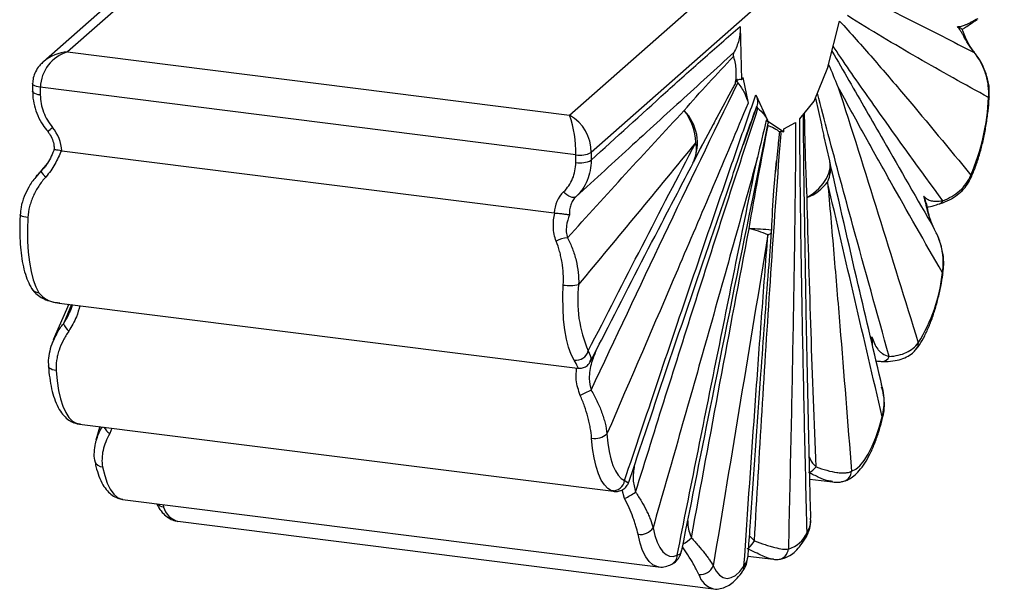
# Paper-space layout '_Dimétrica' of a CAD drawing. Header units: millimetres. Extents: x -680 to -513, y -550 to 611.
# Tile 1 of 3: x -680 to -515, y -550 to -455. Entities that reach past the tile are written whole.
import ezdxf

# ---------------------------------------------------------------- set-up
doc = ezdxf.new("R2010")
doc.units = ezdxf.units.MM

psp = doc.layouts.new('_Dimétrica')

# ---------------------------------------------------------------- linework, layer by layer
at = {"color": 7, "linetype": 'Continuous', "lineweight": 25}
for p, q in [((-588.02, -470.81), (-519.78, -410.63)), ((-515.11, -415.93), (-584.4, -477.05)), ((-635.83, -426.17), (-676.26, -461.83)), ((-544.71, -462.76), (-542.73, -455.02)), ((-559.4, -455.92), (-559.17, -464.86)), ((-672.21, -460.2), (-588.02, -470.81)), ((-676.26, -461.83), (-676.43, -461.98)), ((-546.99, -468.43), (-544.68, -462.82)), ((-544.68, -462.82), (-544.71, -462.76)), ((-678.07, -465.5), (-678.07, -466.79)), ((-559.17, -464.86), (-558.98, -464.49)), ((-558.98, -464.49), (-558.09, -468.79)), ((-586.98, -477.43), (-676.78, -466.12)), ((-676.78, -466.12), (-676.78, -467.41)), ((-556.78, -467.41), (-554.8, -471.66)), ((-549.41, -471.39), (-546.99, -468.43)), ((-556.6, -469.26), (-558.89, -475.8)), ((-554.8, -471.66), (-554.83, -471.77)), ((-554.83, -471.77), (-552.11, -473.59)), ((-552.08, -473.08), (-550.1, -472)), ((-563.94, -472.36), (-566.11, -476.45)), ((-544.39, -478.45), (-545.36, -474.22)), ((-673.18, -476.79), (-590.58, -487.2)), ((-584.4, -477.05), (-584.4, -478.34)), ((-567.2, -478.6), (-565.78, -475.8)), ((-553.08, -476.22), (-553.48, -480.25)), ((-675.63, -478.89), (-677.53, -481.17)), ((-586.98, -478.73), (-586.98, -477.43)), ((-676.68, -480.26), (-676.23, -479.69)), ((-583.3, -481.15), (-586.95, -484.49)), ((-672.02, -502.51), (-674.6, -508.47)), ((-673.61, -502.31), (-586.7, -513.26)), ((-670.76, -522.49), (-670.07, -522.57)), ((-670.19, -522.61), (-580.66, -533.89)), ((-666.79, -523.04), (-667.45, -525.34)), ((-547.72, -531.84), (-543.92, -532.32)), ((-543.91, -532.23), (-544.12, -532.2)), ((-580.66, -533.82), (-580.96, -533.8)), ((-662.98, -535.25), (-573.18, -546.57)), ((-653.7, -538.93), (-563.9, -550.25)), ((-547.6, -538.64), (-547.59, -538.48)), ((-558.1, -544.76), (-553.81, -545.3))]:
    psp.add_line(p, q, dxfattribs=at)
at = {"color": 8, "linetype": 'Continuous', "lineweight": 25}
for p, q in [((-634.89, -427.29), (-672.21, -460.2)), ((-546.78, -467.93), (-545.79, -472.4)), ((-675.87, -479.28), (-676.68, -480.26)), ((-671.55, -502.57), (-672.9, -505.79)), ((-664.8, -523.29), (-665.14, -524.21)), ((-578.78, -535.09), (-579.22, -533.65)), ((-656.2, -536.11), (-656.13, -536.53)), ((-557.83, -541.34), (-557.02, -542.2))]:
    psp.add_line(p, q, dxfattribs=at)
at = {"color": 7, "linetype": 'Continuous', "lineweight": 25, "flags": 128}
for points in [[(-520.18, -460.19), (-520.17, -460.2), (-520.15, -460.28)], [(-552.11, -473.59), (-552.3, -473.57), (-552.46, -473.56), (-552.6, -473.56), (-552.71, -473.57), (-552.79, -473.59), (-552.83, -473.62), (-552.82, -473.66)], [(-552.11, -473.59), (-552.1, -473.34), (-552.08, -473.08)], [(-586.95, -484.49), (-587.11, -484.58), (-587.32, -484.62), (-587.57, -484.59), (-587.85, -484.51), (-588.14, -484.36), (-588.45, -484.16), (-588.74, -483.92), (-589.02, -483.65)], [(-678.87, -487.97), (-678.94, -489.98), (-678.92, -491.92), (-678.81, -493.77), (-678.62, -495.48), (-678.33, -497.04), (-677.97, -498.43), (-677.54, -499.62), (-677.03, -500.59)], [(-587.23, -511.91), (-587.74, -510.93), (-588.17, -509.74), (-588.54, -508.36), (-588.82, -506.79), (-589.01, -505.08), (-589.12, -503.24), (-589.14, -501.29), (-589.07, -499.28)], [(-674.12, -513.65), (-673.96, -515.38), (-673.71, -516.97), (-673.38, -518.4), (-672.98, -519.64), (-672.51, -520.69), (-671.98, -521.52), (-671.4, -522.12), (-670.76, -522.49)], [(-540.74, -530.54), (-540.03, -530.2), (-539.32, -529.6), (-538.61, -528.74), (-537.92, -527.65), (-537.26, -526.35), (-536.64, -524.85), (-536.08, -523.19), (-535.58, -521.39)], [(-535.51, -521.64), (-535.51, -521.54), (-535.58, -521.39)], [(-670.76, -522.49), (-671.12, -522.4), (-671.17, -522.39)], [(-580.96, -533.8), (-581.6, -533.43), (-582.18, -532.83), (-582.71, -532), (-583.18, -530.96), (-583.58, -529.71), (-583.91, -528.28), (-584.16, -526.7), (-584.32, -524.97)], [(-581.75, -524.27), (-581.61, -525.8), (-581.39, -527.2), (-581.1, -528.46), (-580.75, -529.56), (-580.33, -530.48), (-579.87, -531.21), (-579.35, -531.74), (-578.79, -532.07)], [(-574.02, -540), (-573.71, -541.29), (-573.33, -542.4), (-572.89, -543.32), (-572.39, -544.03), (-571.84, -544.52), (-571.24, -544.78), (-570.62, -544.81), (-569.97, -544.61)], [(-563.93, -546.38), (-563.43, -547.29), (-562.86, -547.96), (-562.25, -548.37), (-561.59, -548.51), (-560.9, -548.38), (-560.19, -547.99), (-559.48, -547.34), (-558.77, -546.43)]]:
    psp.add_lwpolyline(points, dxfattribs=at)
at = {"color": 8, "linetype": 'Continuous', "lineweight": 25, "flags": 128}
for points in [[(-676.78, -466.12), (-677.13, -466.06), (-677.44, -465.98), (-677.7, -465.88), (-677.9, -465.77), (-678.02, -465.65), (-678.07, -465.52), (-678.07, -465.5)], [(-676.78, -467.41), (-677.13, -467.36), (-677.44, -467.28), (-677.7, -467.18), (-677.9, -467.06), (-678.02, -466.94), (-678.07, -466.81), (-678.07, -466.79)], [(-517.62, -467.72), (-517.65, -467.77), (-517.75, -467.84)], [(-548.18, -484.61), (-547.13, -483.89), (-546.22, -483.11), (-545.47, -482.28), (-544.9, -481.42), (-544.51, -480.55), (-544.31, -479.68), (-544.32, -478.84), (-544.39, -478.45)], [(-678.87, -487.97), (-679.22, -487.92), (-679.53, -487.85), (-679.79, -487.78), (-679.99, -487.71), (-680.11, -487.63), (-680.16, -487.55), (-680.17, -487.54)], [(-554.76, -490.85), (-554.54, -490.77), (-554.36, -490.69), (-554.24, -490.6), (-554.17, -490.51), (-554.15, -490.44)], [(-525.37, -497.27), (-525.39, -497.25), (-525.48, -497.22)], [(-674.12, -513.65), (-674.47, -513.59), (-674.78, -513.49), (-675.04, -513.37), (-675.24, -513.21), (-675.37, -513.04), (-675.42, -512.86), (-675.42, -512.86)], [(-666.33, -529.79), (-665.98, -531.25), (-665.56, -532.51), (-665.05, -533.55), (-664.48, -534.36), (-663.86, -534.91), (-663.19, -535.21), (-662.98, -535.25)], [(-573.18, -546.57), (-573.39, -546.53), (-574.06, -546.23), (-574.68, -545.67), (-575.25, -544.87), (-575.76, -543.83), (-576.18, -542.57), (-576.53, -541.11)]]:
    psp.add_lwpolyline(points, dxfattribs=at)
at = {"color": 7, "linetype": 'Continuous', "lineweight": 25}
for centre, radius, start, end in [((-670.38, -466.33), 6.4, 106.5345, 178.079), ((-559.44, -465.66), 0.841, 71.4235, 170.1922), ((-555.53, -466.09), 37.82, 337.0243, 357.3572), ((-576.95, -476.02), 10.15, 3.7783, 36.3753), ((-591.42, -476.95), 7.02, 359.1859, 61.0135), ((-604.81, -476.83), 17.84, 358.0736, 19.7395), ((-679.75, -477.12), 6.58, 2.8176, 40.3822), ((-586.24, -473.57), 3.94, 259.2261, 297.8883), ((-586.24, -474.86), 3.94, 259.2261, 297.8883), ((-576.18, -474.18), 10, 332.4244, 333.7865), ((-554.1, -480.83), 10, 12.9346, 13.8123), ((-669.39, -474.52), 9.28, 218.235, 225.7579), ((-551.19, -477.08), 8.12, 291.8049, 322.5625), ((-585.48, -487.32), 5.1, 133.9215, 178.5985), ((-562, -508.39), 18.98, 67.5822, 77.5658), ((-564.12, -489.67), 10, 355.5538, 357.5464), ((-588.16, -495.51), 4.13, 92.9745, 120.4867), ((-552.42, -494.51), 27.07, 327.719, 354.2738), ((-587.99, -492.96), 6.42, 260.3057, 283.4096), ((-565.39, -501.82), 21.27, 172.9331, 203.6182), ((-670.36, -504.85), 2.7, 200.1992, 233.042), ((-586.99, -509.72), 2.2, 263.7143, 343.6632), ((-535.56, -510.87), 1.23, 265.8334, 339.9113), ((-578.4, -531.65), 15.89, 112.1898, 119.4914), ((-583.75, -521.99), 3.03, 259.1652, 311.1796), ((-548.51, -528.68), 2.13, 286.8892, 329.1913), ((-580.78, -531.81), 2, 264.6792, 352.545), ((-584.92, -522.35), 14.14, 295.722, 304.2978), ((-576.12, -538.63), 2.51, 260.6184, 326.8689), ((-552.56, -539.01), 4.73, 285.2166, 337.5854), ((-549.38, -540.99), 1.21, 330.2708, 8.4849), ((-566.06, -545.59), 2.27, 262.9529, 339.7178)]:
    psp.add_arc(centre, radius, start, end, dxfattribs=at)
at = {"color": 8, "linetype": 'Continuous', "lineweight": 25}
for centre, radius, start, end in [((-671.84, -466.98), 6.79, 93.0552, 130.6111), ((-574.44, -475.48), 7.87, 336.6447, 44.0572), ((-684.06, -462.05), 14.27, 306.5581, 310.8055), ((-572.13, -476.36), 5.4, 332.9179, 10.7495), ((-549.66, -479.72), 5.42, 334.9562, 11.9506), ((-521.63, -481.08), 0.946, 335.7487, 13.4273), ((-526.34, -484.75), 0.991, 290.1336, 336.4711), ((-559, -537.22), 47.38, 84.1007, 88.6915), ((-676.87, -498.96), 1.64, 212.7065, 264.2501), ((-530.97, -509.09), 1.45, 322.773, 4.513), ((-663.53, -521.81), 2.89, 207.1168, 236.0913), ((-666.33, -528.4), 1.39, 198.4165, 269.7857), ((-542.61, -530.44), 1.87, 287.9287, 356.8663), ((-655.97, -534.87), 1.66, 221.5723, 264.2927), ((-652.78, -535.57), 3.49, 196.0095, 254.7205), ((-571.65, -537.6), 5.78, 297.451, 314.7658), ((-559.86, -540.82), 3.16, 306.6009, 334.0151), ((-571.79, -544.56), 1.82, 296.4516, 358.1758), ((-553.23, -543.42), 1.91, 274.9897, 355.6433), ((-560.12, -546.58), 1.35, 326.3492, 6.0347), ((-562.98, -546.88), 3.49, 196.0095, 254.7205)]:
    psp.add_arc(centre, radius, start, end, dxfattribs=at)
for points, knots in [([(-540.79, -449.96), (-539.83, -450.43), (-536.53, -452.02), (-529.68, -455.44), (-523.72, -458.46), (-520.15, -460.28)], [0, 0, 0, 0, 0.14167, 0.486287, 1, 1, 1, 1]), ([(-560.48, -460.29), (-561.97, -461.65), (-566.47, -465.77), (-574.1, -472.74), (-580.18, -478.3), (-583.3, -481.15)], [0, 0, 0, 0, 0.193387, 0.586081, 1, 1, 1, 1]), ([(-544.01, -460.04), (-543.06, -461.69), (-540.21, -466.64), (-534.51, -476.57), (-529.71, -484.91), (-526.85, -489.87)], [0, 0, 0, 0, 0.168778, 0.50612, 1, 1, 1, 1]), ([(-525.43, -485.15), (-529.18, -479.99), (-534.95, -472.05), (-541.01, -463.37), (-543.38, -459.88), (-543.81, -459.24)], [0, 0, 0, 0, 0.601917, 0.927633, 1, 1, 1, 1]), ([(-560.27, -465.52), (-560.39, -465.74), (-561.41, -467.64), (-562.65, -469.94), (-563.73, -471.97), (-563.94, -472.36)], [0, 0, 0, 0, 0.097757, 0.828134, 1, 1, 1, 1]), ([(-534.41, -511.29), (-536.44, -503.99), (-539.9, -491.59), (-543.89, -476.86), (-545.85, -469.42), (-546.45, -467.13)], [0, 0, 0, 0, 0.497708, 0.844687, 1, 1, 1, 1]), ([(-548.18, -484.61), (-548.22, -483.63), (-548.43, -478.91), (-548.53, -474.17), (-548.61, -470.42)], [0, 0, 0, 0, 0.208524, 1, 1, 1, 1]), ([(-557.02, -542.2), (-556.17, -527.71), (-554.88, -505.76), (-553.25, -482.92), (-552.6, -474.58), (-552.53, -473.7)], [0, 0, 0, 0, 0.634813, 0.961401, 1, 1, 1, 1]), ([(-552.82, -473.66), (-552.86, -473.99), (-552.95, -474.85), (-553.03, -475.7), (-553.08, -476.22)], [0, 0, 0, 0, 0.392878, 1, 1, 1, 1]), ([(-677.51, -481.17), (-677.5, -481.15), (-677.28, -480.81), (-676.98, -480.53), (-676.68, -480.26)], [0, 0, 0, 0, 0.0403573, 1, 1, 1, 1]), ([(-677.03, -500.59), (-676.64, -501.01), (-675.96, -501.72), (-674.64, -502.18), (-673.84, -502.25), (-673.61, -502.27)], [0, 0, 0, 0, 0.494622, 0.851336, 1, 1, 1, 1]), ([(-670.14, -502.74), (-670.32, -503.38), (-670.74, -504.89), (-671.53, -506.24), (-671.99, -507.01)], [0, 0, 0, 0, 0.419467, 1, 1, 1, 1]), ([(-672.9, -505.79), (-672.52, -505.21), (-672.12, -504.58), (-671.9, -503.91), (-671.88, -503.86)], [0, 0, 0, 0, 0.925664, 1, 1, 1, 1]), ([(-674.49, -508.52), (-674.2, -507.83), (-673.78, -506.86), (-673.09, -506.02), (-672.9, -505.79)], [0, 0, 0, 0, 0.718551, 1, 1, 1, 1]), ([(-586.69, -513.22), (-586.67, -513.23), (-586.57, -513.28), (-586.62, -512.99), (-587.01, -512.3), (-587.23, -511.91)], [0, 0, 0, 0, 0.13509, 0.500061, 1, 1, 1, 1]), ([(-584.88, -510.34), (-584.65, -510.89), (-584.31, -511.72), (-584.54, -511.96), (-584.62, -512.04)], [0, 0, 0, 0, 0.659835, 1, 1, 1, 1]), ([(-583.62, -510.39), (-583.87, -511.02), (-584.43, -512.42), (-584.87, -514.73), (-584.54, -516.29), (-584.4, -516.94)], [0, 0, 0, 0, 0.317962, 0.718594, 1, 1, 1, 1]), ([(-586.23, -517.82), (-586.52, -516.95), (-587.02, -515.44), (-586.89, -513.89), (-586.83, -513.24)], [0, 0, 0, 0, 0.580533, 1, 1, 1, 1]), ([(-535.58, -521.39), (-535.37, -520.35), (-535.04, -518.71), (-535.51, -517.04), (-535.68, -516.43)], [0, 0, 0, 0, 0.6329737, 1, 1, 1, 1]), ([(-667.38, -525.36), (-667.15, -524.64), (-666.91, -523.87), (-666.42, -523.14), (-666.39, -523.09)], [0, 0, 0, 0, 0.931021, 1, 1, 1, 1]), ([(-547.81, -528.11), (-547.77, -528.23), (-547.59, -528.88), (-547.09, -529.37), (-546.68, -529.77)], [0, 0, 0, 0, 0.186883, 1, 1, 1, 1]), ([(-577.16, -529.61), (-577.28, -530.39), (-577.52, -531.87), (-577.14, -533.33), (-576.95, -534.03)], [0, 0, 0, 0, 0.521585, 1, 1, 1, 1]), ([(-544.12, -532.2), (-544.32, -532.19), (-544.9, -532.15), (-546.21, -531.6), (-547.33, -531.02), (-547.89, -530.72)], [0, 0, 0, 0, 0.2056621, 0.5968617, 1, 1, 1, 1]), ([(-578.79, -532.07), (-578.49, -532.27), (-578.09, -532.54), (-578.17, -532.35), (-578.19, -532.31)], [0, 0, 0, 0, 0.745322, 1, 1, 1, 1]), ([(-568.2, -538.82), (-568.2, -538.99), (-568.25, -539.99), (-567.88, -540.93), (-567.58, -541.7)], [0, 0, 0, 0, 0.167068, 1, 1, 1, 1]), ([(-566.33, -547.84), (-566.62, -547.28), (-567.11, -546.3), (-568.11, -544.65), (-568.77, -543.65), (-569.07, -543.19)], [0, 0, 0, 0, 0.4323482, 0.7421887, 1, 1, 1, 1]), ([(-569.97, -544.61), (-569.61, -544.49), (-569.19, -544.35), (-569.25, -543.88), (-569.26, -543.82)], [0, 0, 0, 0, 0.876093, 1, 1, 1, 1]), ([(-558.77, -546.43), (-558.57, -546.13), (-558.18, -545.54), (-558.1, -544.79), (-558.06, -544.44)], [0, 0, 0, 0, 0.525657, 1, 1, 1, 1]), ([(-553.81, -545.29), (-553.85, -545.28), (-554.31, -545.26), (-555.67, -544.77), (-557.33, -543.93), (-558.22, -543.48)], [0, 0, 0, 0, 0.048591, 0.490797, 1, 1, 1, 1])]:
    psp.add_open_spline(points, degree=3, knots=knots, dxfattribs=at)
at = {"color": 7, "linetype": 'Continuous', "lineweight": 25}
for points, knots in [([(-517.75, -467.84), (-521.71, -465.66), (-525.67, -463.45), (-531.6, -460.04), (-533.57, -458.89), (-537.5, -456.54), (-539.47, -455.34), (-541.42, -454.09)], [0, 0, 0, 0, 0.5, 0.5, 0.75, 0.75, 1, 1, 1, 1]), ([(-542.73, -455.02), (-541.8, -456.03), (-540.87, -457.05), (-539.02, -459.13), (-538.09, -460.19), (-535.33, -463.36), (-533.49, -465.52), (-528, -472.02), (-524.35, -476.43), (-520.71, -480.86)], [0, 0, 0, 0, 0.125, 0.125, 0.25, 0.25, 0.5, 0.5, 1, 1, 1, 1]), ([(-522.96, -455.95), (-522.75, -455.95), (-522.54, -455.92), (-522.08, -455.81), (-521.83, -455.72), (-521.43, -455.55), (-521.29, -455.48), (-520.99, -455.33), (-520.83, -455.25), (-520.31, -454.98), (-519.93, -454.78), (-519.47, -454.56)], [0, 0, 0, 0, 0.25, 0.25, 0.5, 0.5, 0.625, 0.625, 0.75, 0.75, 1, 1, 1, 1]), ([(-522.19, -456.42), (-522.01, -456.3), (-521.55, -456.01), (-520.75, -455.45), (-520.09, -455), (-519.7, -454.8), (-519.67, -454.78)], [0, 0, 0, 0, 0.256391, 0.658249, 0.978629, 1, 1, 1, 1]), ([(-584.4, -478.34), (-580.23, -474.53), (-576.07, -470.74), (-569.82, -465.11), (-567.73, -463.25), (-563.56, -459.56), (-561.48, -457.72), (-559.4, -455.92)], [0, 0, 0, 0, 0.5, 0.5, 0.75, 0.75, 1, 1, 1, 1]), ([(-559.4, -455.92), (-559.38, -456.71), (-559.46, -457.48), (-559.73, -458.57), (-559.85, -458.94), (-560.13, -459.63), (-560.29, -459.96), (-560.48, -460.29)], [0, 0, 0, 0, 0.5, 0.5, 0.75, 0.75, 1, 1, 1, 1]), ([(-520.15, -460.28), (-520.37, -460.02), (-520.56, -459.77), (-520.9, -459.28), (-521.05, -459.04), (-521.46, -458.36), (-521.68, -457.96), (-521.98, -457.41), (-522.08, -457.24), (-522.26, -456.93), (-522.35, -456.78), (-522.61, -456.37), (-522.78, -456.14), (-522.96, -455.95)], [0, 0, 0, 0, 0.125, 0.125, 0.25, 0.25, 0.5, 0.5, 0.625, 0.625, 0.75, 0.75, 1, 1, 1, 1]), ([(-522.24, -456.38), (-522.26, -456.34), (-522.31, -456.26), (-522.69, -456.08), (-522.92, -455.97), (-522.96, -455.95), (-522.96, -455.95)], [0, 0, 0, 0, 0.347575, 0.873311, 0.996323, 1, 1, 1, 1]), ([(-520.17, -460.18), (-520.35, -459.95), (-520.78, -459.4), (-521.28, -458.47), (-521.76, -457.44), (-522.03, -456.72), (-522.18, -456.38), (-522.19, -456.36)], [0, 0, 0, 0, 0.163285, 0.395032, 0.664918, 0.979707, 1, 1, 1, 1]), ([(-560.48, -460.29), (-560.54, -460.38), (-560.57, -460.5), (-560.59, -460.73), (-560.58, -460.86), (-560.54, -460.98)], [0, 0, 0, 0, 0.5, 0.5, 1, 1, 1, 1]), ([(-517.65, -467.72), (-517.63, -467.27), (-517.59, -466.26), (-517.87, -464.68), (-518.43, -463.03), (-519.2, -461.5), (-519.88, -460.62), (-520.2, -460.2)], [0, 0, 0, 0, 0.164474, 0.370195, 0.585068, 0.807396, 1, 1, 1, 1]), ([(-517.75, -467.84), (-517.69, -467.15), (-517.71, -466.48), (-517.84, -465.48), (-517.9, -465.14), (-518.05, -464.48), (-518.14, -464.15), (-518.45, -463.19), (-518.72, -462.57), (-519.36, -461.38), (-519.73, -460.81), (-520.15, -460.28)], [0, 0, 0, 0, 0.25, 0.25, 0.375, 0.375, 0.5, 0.5, 0.75, 0.75, 1, 1, 1, 1]), ([(-676.39, -461.98), (-676.58, -462.16), (-677.06, -462.59), (-677.6, -463.47), (-678, -464.49), (-678.05, -465.18), (-678.07, -465.5)], [0, 0, 0, 0, 0.189936, 0.481532, 0.758781, 1, 1, 1, 1]), ([(-560.54, -460.98), (-560.31, -461.74), (-560.17, -462.51), (-560.1, -463.65), (-560.1, -464.03), (-560.15, -464.79), (-560.2, -465.16), (-560.27, -465.52)], [0, 0, 0, 0, 0.5, 0.5, 0.75, 0.75, 1, 1, 1, 1]), ([(-584.4, -516.94), (-580.36, -508.3), (-576.3, -499.68), (-568.1, -482.49), (-563.97, -473.92), (-559.77, -465.4)], [0, 0, 0, 0, 0.5, 0.5, 1, 1, 1, 1]), ([(-559.77, -465.4), (-559.78, -465.39), (-559.86, -465.3), (-559.95, -465.1), (-559.97, -464.87), (-559.9, -464.77), (-559.88, -464.75)], [0, 0, 0, 0, 0.036171, 0.446525, 0.856879, 1, 1, 1, 1]), ([(-559.77, -465.4), (-559.33, -465.95), (-558.98, -466.51), (-558.41, -467.64), (-558.21, -468.22), (-558.09, -468.79)], [0, 0, 0, 0, 0.5, 0.5, 1, 1, 1, 1]), ([(-678.04, -466.79), (-678.04, -467.04), (-678.07, -467.85), (-677.8, -469.24), (-677.24, -470.89), (-676.48, -472.34), (-675.83, -473.15), (-675.54, -473.49)], [0, 0, 0, 0, 0.104195, 0.340582, 0.580257, 0.818567, 1, 1, 1, 1]), ([(-543, -465.99), (-540.73, -473.09), (-538.48, -480.24), (-534, -494.58), (-531.76, -501.77), (-529.53, -508.97)], [0, 0, 0, 0, 0.5, 0.5, 1, 1, 1, 1]), ([(-525.48, -497.22), (-528.43, -492.1), (-531.36, -486.96), (-535.75, -479.18), (-537.21, -476.57), (-540.12, -471.32), (-541.56, -468.68), (-543, -465.99)], [0, 0, 0, 0, 0.5, 0.5, 0.75, 0.75, 1, 1, 1, 1]), ([(-676.78, -467.41), (-676.78, -467.89), (-676.73, -468.38), (-676.56, -469.33), (-676.43, -469.8), (-676.07, -470.74), (-675.64, -471.64), (-675.06, -472.46), (-674.74, -472.85)], [0, 0, 0, 0, 0.25, 0.25, 0.5, 0.5, 0.75, 1, 1, 1, 1]), ([(-558.09, -468.79), (-560.04, -473.49), (-562, -478.15), (-565.94, -487.44), (-567.91, -492.06), (-573.83, -505.91), (-577.79, -515.1), (-581.75, -524.27)], [0, 0, 0, 0, 0.25, 0.25, 0.5, 0.5, 1, 1, 1, 1]), ([(-578.79, -532.07), (-575.15, -521.22), (-571.51, -510.38), (-566.01, -494.19), (-564.18, -488.8), (-561.41, -480.75), (-560.49, -478.07), (-558.64, -472.73), (-557.71, -470.06), (-556.78, -467.41)], [0, 0, 0, 0, 0.5, 0.5, 0.75, 0.75, 0.875, 0.875, 1, 1, 1, 1]), ([(-556.78, -467.41), (-556.62, -467.74), (-556.53, -468.06), (-556.49, -468.53), (-556.49, -468.68), (-556.52, -468.97), (-556.55, -469.12), (-556.6, -469.26)], [0, 0, 0, 0, 0.5, 0.5, 0.75, 0.75, 1, 1, 1, 1]), ([(-520.77, -481.47), (-520.64, -481.17), (-520.25, -480.32), (-519.67, -478.74), (-519.05, -476.72), (-518.54, -474.58), (-518.12, -472.36), (-517.82, -470.15), (-517.68, -468.6), (-517.63, -467.81), (-517.62, -467.72)], [0, 0, 0, 0, 0.0800972, 0.2348226, 0.3877139, 0.5392628, 0.6900307, 0.8404234, 0.9829, 1, 1, 1, 1]), ([(-588.37, -491.39), (-585.13, -487.8), (-581.88, -484.22), (-575.35, -477.09), (-572.08, -473.54), (-568.78, -470.01)], [0, 0, 0, 0, 0.5, 0.5, 1, 1, 1, 1]), ([(-578.08, -532.35), (-576.62, -527.99), (-572.48, -515.64), (-566.85, -498.97), (-561.46, -483.27), (-558.47, -474.5), (-556.94, -470.18), (-556.62, -469.26)], [0, 0, 0, 0, 0.205962, 0.582866, 0.789706, 0.955203, 1, 1, 1, 1]), ([(-576.95, -534.03), (-573.6, -523.27), (-570.22, -512.51), (-565.1, -496.4), (-563.38, -491.04), (-559.92, -480.33), (-558.18, -474.98), (-556.42, -469.64)], [0, 0, 0, 0, 0.5, 0.5, 0.75, 0.75, 1, 1, 1, 1]), ([(-556.6, -469.26), (-556.62, -469.32), (-556.61, -469.38), (-556.55, -469.51), (-556.49, -469.58), (-556.42, -469.64)], [0, 0, 0, 0, 0.5, 0.5, 1, 1, 1, 1]), ([(-556.42, -469.64), (-556.04, -469.98), (-555.71, -470.32), (-555.31, -470.82), (-555.19, -470.99), (-554.97, -471.33), (-554.88, -471.49), (-554.8, -471.66)], [0, 0, 0, 0, 0.5, 0.5, 0.75, 0.75, 1, 1, 1, 1]), ([(-547.56, -538.42), (-547.67, -534.14), (-547.94, -522.87), (-548.31, -505.48), (-548.58, -488.63), (-548.76, -477.35), (-548.77, -472.12), (-548.77, -470.62)], [0, 0, 0, 0, 0.190246, 0.501943, 0.771913, 0.934184, 1, 1, 1, 1]), ([(-569.2, -543.83), (-567.49, -535.29), (-563.58, -515.78), (-558.76, -491.88), (-555.62, -476.56), (-554.71, -472.16)], [0, 0, 0, 0, 0.357134, 0.815479, 1, 1, 1, 1]), ([(-555.03, -471.64), (-554.83, -471.82), (-554.62, -472.01), (-554.72, -472.15), (-554.73, -472.16)], [0, 0, 0, 0, 0.958608, 1, 1, 1, 1]), ([(-550.1, -472), (-550.11, -474.95), (-550.13, -477.91), (-550.19, -483.84), (-550.23, -486.81), (-550.35, -495.74), (-550.45, -501.7), (-550.67, -513.64), (-550.79, -519.62), (-551.05, -531.59), (-551.18, -537.57), (-551.32, -543.57)], [0, 0, 0, 0, 0.125, 0.125, 0.25, 0.25, 0.5, 0.5, 0.75, 0.75, 1, 1, 1, 1]), ([(-548.19, -540.81), (-548.33, -535.06), (-548.46, -529.31), (-548.72, -517.79), (-548.84, -512.03), (-549.06, -500.47), (-549.16, -494.69), (-549.28, -485.98), (-549.32, -483.07), (-549.38, -477.25), (-549.4, -474.33), (-549.41, -471.39)], [0, 0, 0, 0, 0.25, 0.25, 0.5, 0.5, 0.75, 0.75, 0.875, 0.875, 1, 1, 1, 1]), ([(-675.56, -473.51), (-675.46, -473.65), (-675.12, -474.07), (-674.71, -474.89), (-674.46, -475.83), (-674.48, -476.38), (-674.49, -476.61)], [0, 0, 0, 0, 0.146015, 0.460598, 0.775857, 1, 1, 1, 1]), ([(-554.71, -472.53), (-554.18, -472.74), (-553.75, -472.94), (-553.27, -473.22), (-553.14, -473.32), (-552.94, -473.49), (-552.87, -473.58), (-552.82, -473.66)], [0, 0, 0, 0, 0.5, 0.5, 0.75, 0.75, 1, 1, 1, 1]), ([(-545.79, -472.4), (-545.79, -472.41), (-545.65, -473.01), (-545.51, -473.62), (-545.38, -474.22)], [0, 0, 0, 0, 0.015795, 1, 1, 1, 1]), ([(-566.82, -475.36), (-570.1, -479.38), (-573.38, -483.37), (-579.94, -491.31), (-583.22, -495.26), (-586.5, -499.2)], [0, 0, 0, 0, 0.5, 0.5, 1, 1, 1, 1]), ([(-584.88, -510.34), (-581.88, -504.47), (-578.87, -498.62), (-572.85, -486.95), (-569.84, -481.13), (-566.82, -475.36)], [0, 0, 0, 0, 0.5, 0.5, 1, 1, 1, 1]), ([(-674.48, -476.6), (-674.54, -476.76), (-674.75, -477.3), (-675.21, -478.24), (-675.77, -479.21), (-676.2, -479.71), (-676.35, -479.88)], [0, 0, 0, 0, 0.147135, 0.516566, 0.830446, 1, 1, 1, 1]), ([(-673.27, -476.78), (-673.58, -477.52), (-673.92, -478.27), (-674.78, -479.78), (-675.27, -480.51), (-675.87, -481.17)], [0, 0, 0, 0, 0.5, 0.5, 1, 1, 1, 1]), ([(-673.27, -476.78), (-673.45, -476.75), (-673.81, -476.68), (-674.2, -476.62), (-674.44, -476.59), (-674.45, -476.61), (-674.45, -476.61)], [0, 0, 0, 0, 0.254452, 0.508683, 0.769893, 1, 1, 1, 1]), ([(-589.02, -483.65), (-588.7, -483.34), (-588.4, -483), (-587.9, -482.26), (-587.68, -481.87), (-587.33, -481.02), (-587.07, -480.14), (-586.98, -479.21), (-586.98, -478.73)], [0, 0, 0, 0, 0.25, 0.25, 0.5, 0.5, 0.75, 1, 1, 1, 1]), ([(-584.4, -478.34), (-584.4, -478.94), (-584.51, -480.1), (-584.84, -481.2), (-585.28, -482.26), (-585.55, -482.76), (-586.02, -483.44), (-586.19, -483.67), (-586.55, -484.09), (-586.75, -484.29), (-586.95, -484.49)], [0, 0, 0, 0, 0.25, 0.5, 0.5, 0.75, 0.75, 0.875, 0.875, 1, 1, 1, 1]), ([(-584.5, -512.1), (-583.52, -510.19), (-579.55, -502.41), (-573.82, -491.29), (-569.06, -482.18), (-567.31, -478.82)], [0, 0, 0, 0, 0.171134, 0.695099, 1, 1, 1, 1]), ([(-556.51, -477.91), (-557.94, -483.12), (-559.39, -488.32), (-562.3, -498.69), (-563.75, -503.87), (-568.14, -519.38), (-571.08, -529.7), (-574.02, -540)], [0, 0, 0, 0, 0.25, 0.25, 0.5, 0.5, 1, 1, 1, 1]), ([(-569.97, -544.61), (-567.74, -533.48), (-565.51, -522.36), (-561.02, -500.12), (-558.78, -489), (-556.51, -477.91)], [0, 0, 0, 0, 0.5, 0.5, 1, 1, 1, 1]), ([(-554.11, -490.1), (-554.02, -487.88), (-553.85, -483.99), (-553.48, -480.11), (-553.32, -478.45)], [0, 0, 0, 0, 0.571131, 1, 1, 1, 1]), ([(-535.57, -516.4), (-536.92, -510.69), (-539.88, -498.16), (-542.78, -485.51), (-544.36, -478.62)], [0, 0, 0, 0, 0.455667, 1, 1, 1, 1]), ([(-677.51, -481.16), (-677.52, -481.18), (-678.01, -481.68), (-678.7, -482.79), (-679.54, -484.47), (-680.03, -486.06), (-680.11, -487.11), (-680.14, -487.54)], [0, 0, 0, 0, 0.0102006, 0.2974061, 0.5466181, 0.8149107, 1, 1, 1, 1]), ([(-675.87, -481.17), (-676.3, -481.64), (-676.69, -482.15), (-677.39, -483.21), (-677.69, -483.76), (-678.08, -484.63), (-678.2, -484.93), (-678.41, -485.52), (-678.5, -485.82), (-678.73, -486.73), (-678.83, -487.34), (-678.87, -487.97)], [0, 0, 0, 0, 0.25, 0.25, 0.5, 0.5, 0.625, 0.625, 0.75, 0.75, 1, 1, 1, 1]), ([(-544.75, -482.01), (-544.38, -486.02), (-544.04, -490.04), (-543.35, -498.1), (-543.01, -502.14), (-542.02, -514.29), (-541.37, -522.41), (-540.74, -530.54)], [0, 0, 0, 0, 0.25, 0.25, 0.5, 0.5, 1, 1, 1, 1]), ([(-535.58, -521.39), (-537.12, -514.85), (-538.65, -508.3), (-541.71, -495.18), (-543.23, -488.61), (-544.75, -482.01)], [0, 0, 0, 0, 0.5, 0.5, 1, 1, 1, 1]), ([(-526.02, -485.68), (-525.96, -485.66), (-525.36, -485.51), (-524.32, -485.05), (-523, -484.25), (-521.92, -483.25), (-521.17, -482.32), (-520.89, -481.66), (-520.8, -481.45)], [0, 0, 0, 0, 0.026882, 0.267694, 0.491673, 0.701298, 0.901749, 1, 1, 1, 1]), ([(-525.43, -485.15), (-524.9, -484.94), (-524.4, -484.71), (-523.46, -484.15), (-523.02, -483.83), (-522.2, -483.12), (-521.83, -482.71), (-521.19, -481.84), (-520.92, -481.37), (-520.71, -480.86)], [0, 0, 0, 0, 0.25, 0.25, 0.5, 0.5, 0.75, 0.75, 1, 1, 1, 1]), ([(-586.95, -484.49), (-587.15, -484.67), (-587.32, -484.88), (-587.61, -485.34), (-587.73, -485.59), (-587.92, -486.11), (-587.98, -486.38), (-588.04, -486.95), (-588.04, -487.24), (-588.01, -487.53)], [0, 0, 0, 0, 0.25, 0.25, 0.5, 0.5, 0.75, 0.75, 1, 1, 1, 1]), ([(-546.68, -529.77), (-546.98, -522.25), (-547.26, -514.73), (-547.76, -499.68), (-547.99, -492.15), (-548.18, -484.61)], [0, 0, 0, 0, 0.5, 0.5, 1, 1, 1, 1]), ([(-528.59, -484.43), (-528.41, -484.6), (-528.23, -484.75), (-527.82, -484.99), (-527.61, -485.08), (-527.12, -485.21), (-526.85, -485.24), (-526.22, -485.24), (-525.86, -485.2), (-525.43, -485.15)], [0, 0, 0, 0, 0.25, 0.25, 0.5, 0.5, 0.75, 0.75, 1, 1, 1, 1]), ([(-526.85, -489.87), (-527.14, -489.34), (-527.35, -488.82), (-527.62, -488.06), (-527.7, -487.81), (-527.84, -487.33), (-527.91, -487.09), (-528.09, -486.41), (-528.19, -485.98), (-528.39, -485.16), (-528.49, -484.78), (-528.59, -484.43)], [0, 0, 0, 0, 0.25, 0.25, 0.375, 0.375, 0.5, 0.5, 0.75, 0.75, 1, 1, 1, 1]), ([(-528.2, -485.54), (-528.26, -485.27), (-528.34, -484.91), (-528.53, -484.53), (-528.58, -484.44), (-528.58, -484.43), (-528.59, -484.43)], [0, 0, 0, 0, 0.755426, 0.980486, 0.995218, 1, 1, 1, 1]), ([(-526.97, -489.59), (-527.06, -489.41), (-527.35, -488.86), (-527.66, -487.83), (-527.95, -486.64), (-528.08, -485.89), (-528.14, -485.53)], [0, 0, 0, 0, 0.123886, 0.396093, 0.71303, 1, 1, 1, 1]), ([(-528.01, -486.23), (-527.95, -486.22), (-527.46, -486.15), (-526.86, -485.94), (-526.16, -485.73), (-526, -485.68)], [0, 0, 0, 0, 0.094122, 0.791403, 1, 1, 1, 1]), ([(-680.17, -487.54), (-680.18, -487.93), (-680.24, -489.06), (-680.24, -490.89), (-680.13, -492.96), (-679.9, -494.9), (-679.54, -496.69), (-679.05, -498.26), (-678.59, -499.27), (-678.3, -499.76), (-678.25, -499.85)], [0, 0, 0, 0, 0.07669, 0.222825, 0.369685, 0.517769, 0.667801, 0.82087, 0.969203, 1, 1, 1, 1]), ([(-590.25, -491.96), (-590.56, -491.18), (-590.71, -490.37), (-590.76, -488.75), (-590.66, -487.96), (-590.49, -487.21)], [0, 0, 0, 0, 0.5, 0.5, 1, 1, 1, 1]), ([(-590.49, -487.21), (-590.37, -487.22), (-590.24, -487.23), (-589.99, -487.25), (-589.86, -487.26), (-589.48, -487.3), (-589.23, -487.33), (-588.79, -487.39), (-588.59, -487.42), (-588.26, -487.47), (-588.12, -487.5), (-588.01, -487.53)], [0, 0, 0, 0, 0.125, 0.125, 0.25, 0.25, 0.5, 0.5, 0.75, 0.75, 1, 1, 1, 1]), ([(-588.01, -487.53), (-588.26, -488.1), (-588.45, -488.72), (-588.57, -489.7), (-588.59, -490.04), (-588.54, -490.72), (-588.48, -491.06), (-588.37, -491.39)], [0, 0, 0, 0, 0.5, 0.5, 0.75, 0.75, 1, 1, 1, 1]), ([(-558.05, -544.44), (-557.94, -542.9), (-557.26, -532.84), (-556.12, -516.95), (-554.93, -500.49), (-554.3, -492.55), (-554.14, -490.44)], [0, 0, 0, 0, 0.0857637, 0.5598778, 0.8827333, 1, 1, 1, 1]), ([(-525.48, -497.22), (-525.38, -496.59), (-525.33, -495.96), (-525.35, -495.01), (-525.37, -494.7), (-525.44, -494.07), (-525.49, -493.75), (-525.67, -492.81), (-525.85, -492.2), (-526.28, -491.01), (-526.55, -490.43), (-526.85, -489.87)], [0, 0, 0, 0, 0.25, 0.25, 0.375, 0.375, 0.5, 0.5, 0.75, 0.75, 1, 1, 1, 1]), ([(-589.07, -499.28), (-589.03, -498.66), (-589.04, -498.02), (-589.11, -496.75), (-589.18, -496.13), (-589.34, -495.19), (-589.39, -494.88), (-589.53, -494.27), (-589.6, -493.97), (-589.84, -493.08), (-590.03, -492.51), (-590.25, -491.96)], [0, 0, 0, 0, 0.25, 0.25, 0.5, 0.5, 0.625, 0.625, 0.75, 0.75, 1, 1, 1, 1]), ([(-588.37, -491.39), (-588.06, -491.97), (-587.78, -492.57), (-587.42, -493.51), (-587.31, -493.83), (-587.1, -494.48), (-587.01, -494.82), (-586.77, -495.82), (-586.65, -496.49), (-586.5, -497.84), (-586.47, -498.53), (-586.5, -499.2)], [0, 0, 0, 0, 0.25, 0.25, 0.375, 0.375, 0.5, 0.5, 0.75, 0.75, 1, 1, 1, 1]), ([(-554.76, -490.85), (-556.28, -500.11), (-557.8, -509.36), (-560.86, -527.87), (-562.39, -537.13), (-563.93, -546.38)], [0, 0, 0, 0, 0.5, 0.5, 1, 1, 1, 1]), ([(-558.77, -546.43), (-558.14, -537.18), (-557.49, -527.92), (-556.5, -514.03), (-556.16, -509.39), (-555.47, -500.12), (-555.12, -495.49), (-554.76, -490.85)], [0, 0, 0, 0, 0.5, 0.5, 0.75, 0.75, 1, 1, 1, 1]), ([(-525.4, -497.27), (-525.34, -496.8), (-525.21, -495.77), (-525.35, -494.12), (-525.76, -492.37), (-526.18, -491.14), (-526.51, -490.55), (-526.53, -490.51)], [0, 0, 0, 0, 0.200771, 0.448314, 0.70729, 0.977818, 1, 1, 1, 1]), ([(-529.82, -509.97), (-529.66, -509.75), (-529.18, -509.1), (-528.45, -507.84), (-527.67, -506.13), (-526.97, -504.24), (-526.36, -502.2), (-525.86, -500.09), (-525.55, -498.43), (-525.41, -497.5), (-525.37, -497.27)], [0, 0, 0, 0, 0.077995, 0.231481, 0.382189, 0.530001, 0.675815, 0.820385, 0.956474, 1, 1, 1, 1]), ([(-678.22, -499.83), (-678.16, -499.93), (-677.94, -500.36), (-677.32, -500.93), (-676.4, -501.55), (-675.23, -502), (-674.25, -502.25), (-673.63, -502.29), (-673.5, -502.3)], [0, 0, 0, 0, 0.064177, 0.253645, 0.456626, 0.681605, 0.933319, 1, 1, 1, 1]), ([(-671.42, -502.58), (-671.55, -503.02), (-671.68, -503.48), (-671.89, -503.91), (-671.9, -503.93)], [0, 0, 0, 0, 0.956662, 1, 1, 1, 1]), ([(-674.58, -508.53), (-674.68, -508.75), (-675.02, -509.47), (-675.31, -510.74), (-675.49, -511.98), (-675.41, -512.67), (-675.39, -512.85)], [0, 0, 0, 0, 0.1585842, 0.5253097, 0.8755553, 1, 1, 1, 1]), ([(-671.99, -507.01), (-672.35, -507.52), (-672.67, -508.05), (-673.22, -509.12), (-673.45, -509.67), (-673.74, -510.52), (-673.82, -510.81), (-673.96, -511.38), (-674.01, -511.66), (-674.13, -512.52), (-674.16, -513.09), (-674.12, -513.65)], [0, 0, 0, 0, 0.25, 0.25, 0.5, 0.5, 0.625, 0.625, 0.75, 0.75, 1, 1, 1, 1]), ([(-537.34, -507.98), (-537.2, -508.39), (-537.06, -508.76), (-536.73, -509.46), (-536.55, -509.77), (-536.23, -510.19), (-536.11, -510.32), (-535.85, -510.57), (-535.71, -510.68), (-535.24, -510.99), (-534.87, -511.16), (-534.41, -511.29)], [0, 0, 0, 0, 0.25, 0.25, 0.5, 0.5, 0.625, 0.625, 0.75, 0.75, 1, 1, 1, 1]), ([(-537.19, -509.46), (-537.19, -509.14), (-537.2, -508.67), (-537.3, -508.18), (-537.33, -508), (-537.34, -507.98), (-537.34, -507.98)], [0, 0, 0, 0, 0.646807, 0.964584, 0.993913, 1, 1, 1, 1]), ([(-535.52, -512.1), (-535.48, -512.11), (-534.88, -512.15), (-533.82, -512.07), (-532.43, -511.78), (-531.26, -511.25), (-530.38, -510.64), (-529.99, -510.13), (-529.85, -509.94)], [0, 0, 0, 0, 0.020945, 0.269477, 0.494284, 0.697641, 0.886984, 1, 1, 1, 1]), ([(-534.41, -511.29), (-533.87, -511.25), (-533.37, -511.17), (-532.41, -510.95), (-531.96, -510.8), (-531.12, -510.41), (-530.73, -510.18), (-530.05, -509.63), (-529.76, -509.32), (-529.53, -508.97)], [0, 0, 0, 0, 0.25, 0.25, 0.5, 0.5, 0.75, 0.75, 1, 1, 1, 1]), ([(-675.42, -512.86), (-675.39, -513.21), (-675.31, -514.24), (-675.08, -515.84), (-674.69, -517.59), (-674.16, -519.15), (-673.49, -520.44), (-672.7, -521.42), (-671.92, -522.05), (-671.38, -522.29), (-671.17, -522.39)], [0, 0, 0, 0, 0.076428, 0.22378, 0.37304, 0.525651, 0.682946, 0.813189, 0.928537, 1, 1, 1, 1]), ([(-586.7, -513.24), (-586.54, -513.26), (-586.18, -513.3), (-585.49, -513.12), (-584.86, -512.7), (-584.63, -512.29), (-584.52, -512.09)], [0, 0, 0, 0, 0.209919, 0.479667, 0.757765, 1, 1, 1, 1]), ([(-536.55, -512.01), (-536.29, -512.05), (-535.97, -512.1), (-535.59, -512.1), (-535.51, -512.1)], [0, 0, 0, 0, 0.80741, 1, 1, 1, 1]), ([(-535.53, -521.64), (-535.44, -521.22), (-535.21, -520.26), (-535.2, -518.67), (-535.34, -517.2), (-535.6, -516.32), (-535.69, -516.01)], [0, 0, 0, 0, 0.229124, 0.52407, 0.834586, 1, 1, 1, 1]), ([(-584.32, -524.97), (-584.36, -524.4), (-584.43, -523.82), (-584.59, -522.93), (-584.65, -522.63), (-584.79, -522.03), (-584.87, -521.72), (-585.12, -520.8), (-585.3, -520.2), (-585.73, -519), (-585.96, -518.41), (-586.23, -517.82)], [0, 0, 0, 0, 0.25, 0.25, 0.375, 0.375, 0.5, 0.5, 0.75, 0.75, 1, 1, 1, 1]), ([(-584.4, -516.94), (-584.05, -517.53), (-583.72, -518.13), (-583.13, -519.35), (-582.87, -519.97), (-582.52, -520.92), (-582.41, -521.23), (-582.22, -521.86), (-582.14, -522.17), (-581.91, -523.08), (-581.81, -523.68), (-581.75, -524.27)], [0, 0, 0, 0, 0.25, 0.25, 0.5, 0.5, 0.625, 0.625, 0.75, 0.75, 1, 1, 1, 1]), ([(-542.04, -532.22), (-541.79, -532.13), (-541.18, -531.91), (-540.31, -531.32), (-539.39, -530.42), (-538.5, -529.21), (-537.64, -527.7), (-536.86, -525.96), (-536.19, -524.09), (-535.76, -522.61), (-535.55, -521.8), (-535.51, -521.64)], [0, 0, 0, 0, 0.075726, 0.184269, 0.304085, 0.437957, 0.576824, 0.713191, 0.847013, 0.971444, 1, 1, 1, 1]), ([(-671.17, -522.37), (-670.98, -522.44), (-670.61, -522.57), (-670.24, -522.6), (-670.07, -522.61)], [0, 0, 0, 0, 0.535026, 1, 1, 1, 1]), ([(-665.14, -524.21), (-665.4, -524.68), (-665.62, -525.14), (-666, -526.08), (-666.15, -526.56), (-666.31, -527.27), (-666.35, -527.51), (-666.41, -527.98), (-666.43, -528.21), (-666.45, -528.9), (-666.42, -529.35), (-666.33, -529.79)], [0, 0, 0, 0, 0.25, 0.25, 0.5, 0.5, 0.625, 0.625, 0.75, 0.75, 1, 1, 1, 1]), ([(-667.42, -525.36), (-667.48, -525.53), (-667.7, -526.17), (-667.79, -527.29), (-667.8, -528.29), (-667.65, -528.78), (-667.64, -528.84)], [0, 0, 0, 0, 0.152669, 0.564722, 0.951163, 1, 1, 1, 1]), ([(-667.65, -528.84), (-667.59, -529.14), (-667.39, -530.05), (-666.97, -531.41), (-666.35, -532.76), (-665.6, -533.82), (-664.76, -534.58), (-663.87, -535.08), (-663.25, -535.19), (-662.97, -535.23)], [0, 0, 0, 0, 0.09233, 0.2743, 0.460741, 0.622866, 0.76513, 0.895837, 1, 1, 1, 1]), ([(-546.68, -529.77), (-546.04, -530.01), (-545.43, -530.21), (-544.27, -530.54), (-543.72, -530.66), (-542.94, -530.77), (-542.69, -530.8), (-542.22, -530.82), (-542, -530.82), (-541.59, -530.78), (-541.39, -530.76), (-541.04, -530.67), (-540.88, -530.61), (-540.74, -530.54)], [0, 0, 0, 0, 0.25, 0.25, 0.5, 0.5, 0.625, 0.625, 0.75, 0.75, 0.875, 0.875, 1, 1, 1, 1]), ([(-580.71, -533.87), (-580.58, -533.89), (-580.27, -533.95), (-579.62, -533.88), (-578.88, -533.54), (-578.33, -532.96), (-578.17, -532.53), (-578.1, -532.35)], [0, 0, 0, 0, 0.151162, 0.367391, 0.586962, 0.823662, 1, 1, 1, 1]), ([(-544.13, -532.25), (-543.96, -532.29), (-543.46, -532.4), (-542.77, -532.4), (-542.23, -532.25), (-542.03, -532.2)], [0, 0, 0, 0, 0.248864, 0.71743, 1, 1, 1, 1]), ([(-576.95, -534.03), (-576.6, -534.55), (-576.27, -535.07), (-575.66, -536.1), (-575.38, -536.62), (-575, -537.38), (-574.88, -537.63), (-574.66, -538.13), (-574.55, -538.38), (-574.28, -539.1), (-574.13, -539.56), (-574.02, -540)], [0, 0, 0, 0, 0.25, 0.25, 0.5, 0.5, 0.625, 0.625, 0.75, 0.75, 1, 1, 1, 1]), ([(-657.26, -535.97), (-657.2, -536.1), (-656.93, -536.64), (-656.39, -537.42), (-655.56, -538.21), (-654.66, -538.74), (-654, -538.86), (-653.7, -538.92)], [0, 0, 0, 0, 0.084555, 0.355874, 0.593477, 0.81066, 1, 1, 1, 1]), ([(-576.53, -541.11), (-576.62, -540.67), (-576.74, -540.2), (-576.96, -539.48), (-577.04, -539.24), (-577.21, -538.73), (-577.3, -538.48), (-577.59, -537.71), (-577.81, -537.19), (-578.27, -536.15), (-578.52, -535.62), (-578.78, -535.09)], [0, 0, 0, 0, 0.25, 0.25, 0.375, 0.375, 0.5, 0.5, 0.75, 0.75, 1, 1, 1, 1]), ([(-548.36, -541.57), (-548.2, -541.29), (-547.84, -540.63), (-547.61, -539.71), (-547.61, -539.09), (-547.61, -538.9)], [0, 0, 0, 0, 0.346426, 0.791502, 1, 1, 1, 1]), ([(-548.19, -540.81), (-547.84, -540.17), (-547.44, -539.44), (-547.61, -538.54), (-547.63, -538.42)], [0, 0, 0, 0, 0.861613, 1, 1, 1, 1]), ([(-553.07, -545.33), (-552.8, -545.29), (-552.17, -545.21), (-551.25, -544.81), (-550.32, -544.14), (-549.41, -543.2), (-548.76, -542.29), (-548.41, -541.7), (-548.34, -541.58)], [0, 0, 0, 0, 0.134384, 0.310449, 0.498893, 0.711648, 0.942492, 1, 1, 1, 1]), ([(-567.58, -541.7), (-567.17, -542.15), (-566.78, -542.59), (-566.05, -543.45), (-565.71, -543.86), (-565.24, -544.46), (-565.09, -544.66), (-564.8, -545.04), (-564.67, -545.22), (-564.3, -545.75), (-564.09, -546.08), (-563.93, -546.38)], [0, 0, 0, 0, 0.25, 0.25, 0.5, 0.5, 0.625, 0.625, 0.75, 0.75, 1, 1, 1, 1]), ([(-557.02, -542.2), (-556.38, -542.44), (-555.78, -542.65), (-554.93, -542.94), (-554.66, -543.02), (-554.12, -543.18), (-553.86, -543.26), (-553.12, -543.44), (-552.68, -543.53), (-552.1, -543.6), (-551.92, -543.61), (-551.59, -543.6), (-551.45, -543.59), (-551.32, -543.57)], [0, 0, 0, 0, 0.25, 0.25, 0.375, 0.375, 0.5, 0.5, 0.75, 0.75, 0.875, 0.875, 1, 1, 1, 1]), ([(-570.99, -546.15), (-570.81, -546.07), (-570.31, -545.84), (-569.72, -545.18), (-569.33, -544.44), (-569.26, -543.98), (-569.23, -543.82)], [0, 0, 0, 0, 0.192206, 0.52015, 0.827952, 1, 1, 1, 1]), ([(-559.02, -547.31), (-558.87, -547.1), (-558.5, -546.55), (-558.17, -545.56), (-558.1, -544.8), (-558.06, -544.43)], [0, 0, 0, 0, 0.249286, 0.638495, 1, 1, 1, 1]), ([(-573.25, -546.53), (-573.16, -546.55), (-572.73, -546.65), (-571.92, -546.55), (-571.29, -546.3), (-570.98, -546.18)], [0, 0, 0, 0, 0.112145, 0.565743, 1, 1, 1, 1]), ([(-553.83, -545.27), (-553.7, -545.3), (-553.46, -545.35), (-553.19, -545.32), (-553.06, -545.31)], [0, 0, 0, 0, 0.51305, 1, 1, 1, 1]), ([(-563.9, -550.23), (-563.87, -550.24), (-563.49, -550.34), (-562.72, -550.24), (-561.71, -549.92), (-560.76, -549.32), (-559.85, -548.49), (-559.28, -547.73), (-558.99, -547.33)], [0, 0, 0, 0, 0.016623, 0.196266, 0.373543, 0.560795, 0.770209, 1, 1, 1, 1])]:
    psp.add_open_spline(points, degree=3, knots=knots, dxfattribs=at)
for points in [[(-568.78, -470.01), (-566.12, -466.9), (-563.35, -463.88), (-560.54, -460.98)], [(-544.68, -462.82), (-544.62, -462.66), (-544.56, -462.51), (-544.51, -462.35)], [(-543, -465.99), (-543.5, -464.78), (-544, -463.57), (-544.51, -462.35)], [(-555.03, -471.64), (-555.52, -473.73), (-556.01, -475.82), (-556.51, -477.91)], [(-554.83, -471.77), (-554.89, -471.72), (-554.96, -471.68), (-555.03, -471.64)], [(-557.91, -489.86), (-556.92, -484.06), (-555.84, -478.29), (-554.71, -472.53)], [(-673.18, -476.79), (-673.21, -476.79), (-673.24, -476.78), (-673.27, -476.78)], [(-590.49, -487.21), (-590.52, -487.2), (-590.55, -487.2), (-590.58, -487.2)], [(-567.58, -541.7), (-564.41, -524.41), (-561.2, -507.12), (-557.91, -489.86)]]:
    psp.add_open_spline(points, degree=3, dxfattribs=at)

doc.saveas('drawing.dxf')
